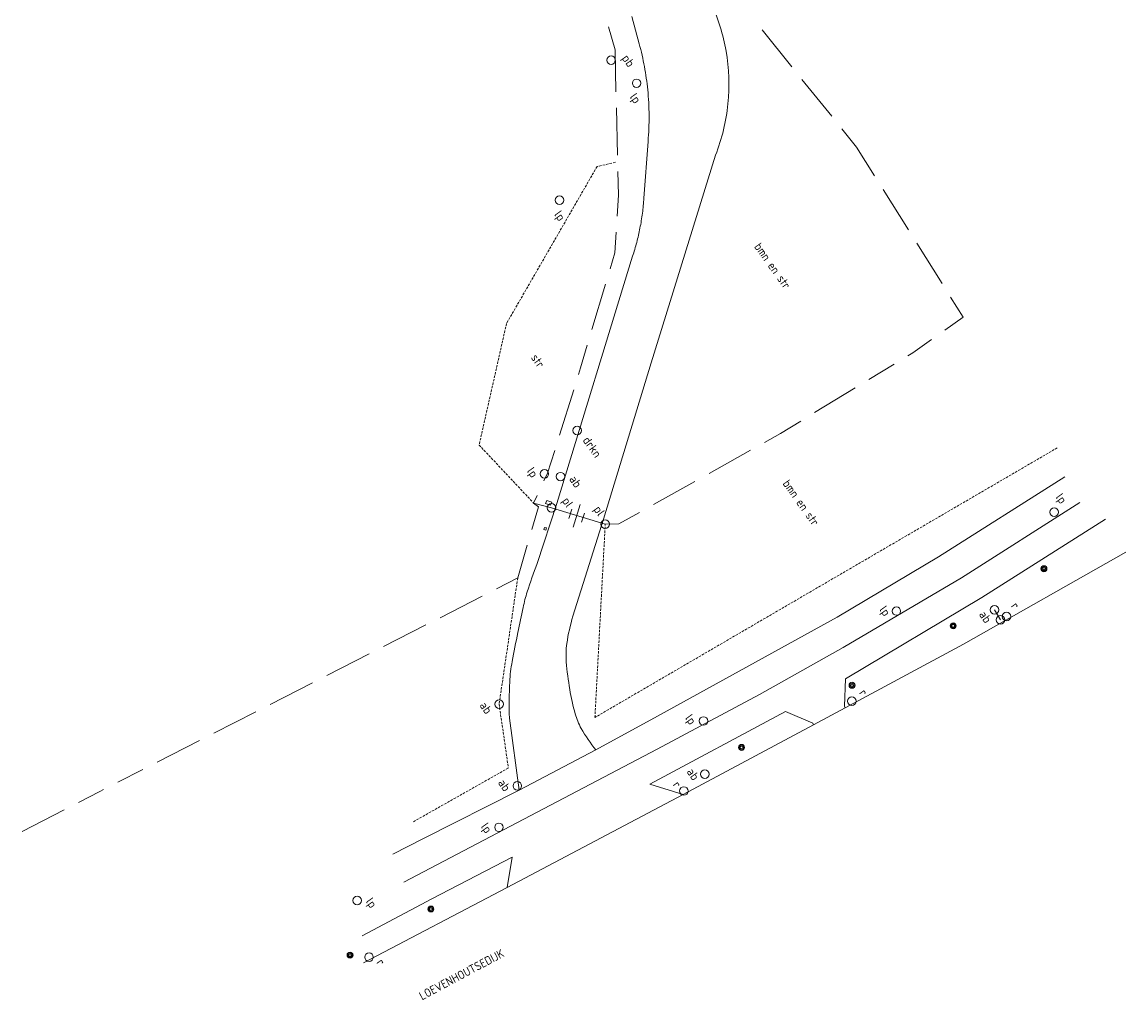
# Model space of a CAD drawing. Header units: metres. Extents: x 135689 to 136157, y 457710 to 458318.
# Tile 6 of 11: x 136041 to 136157, y 457801 to 457904. Entities that reach past the tile are written whole.
import ezdxf

# ---------------------------------------------------------------- set-up
doc = ezdxf.new("R2010")
doc.units = ezdxf.units.M
doc.header["$MEASUREMENT"] = 0
doc.linetypes.add('RASTER', pattern=[100, 100, 0])
doc.linetypes.add('STIPPELFIJN', pattern=[0.375, 0.25, -0.125])
for name, color, linetype, lineweight in [('HEKWERKEN', 7, 'RASTER', 5), ('INFRA', 7, 'Continuous', 5), ('INRICHTINGSELEMENTEN', 7, 'Continuous', 5), ('OVERIG', 7, 'Continuous', 5), ('TEKST', 7, 'Continuous', 5)]:
    doc.layers.add(name, color=color, linetype=linetype, lineweight=lineweight)
doc.styles.add('ISO', font='iso')
doc.styles.add('NLCS', font='NLCS-ISO.ttf')

msp = doc.modelspace()

# ---------------------------------------------------------------- linework, layer by layer
at = {"layer": 'HEKWERKEN', "linetype": 'RASTER'}
for points in [[(136103.06, 457901.48), (136102.38, 457903.89)], [(136121.7, 457899.68), (136118.56, 457903.57)], [(136103.16, 457897.05), (136103.06, 457901.48)], [(136125.91, 457894.46), (136122.77, 457898.35)], [(136103.32, 457890.35), (136103.2, 457895.35)], [(136128.54, 457891.19), (136126.97, 457893.14)], [(136130.43, 457888.18), (136128.54, 457891.19)], [(136103.42, 457886.15), (136103.36, 457888.65)], [(136103.28, 457883.95), (136103.42, 457886.15)], [(136133.99, 457882.51), (136131.33, 457886.74)], [(136103.03, 457880.06), (136103.17, 457882.26)], [(136137.55, 457876.83), (136134.89, 457881.07)], [(136102.54, 457878.39), (136103.03, 457880.06)], [(136100.63, 457871.97), (136102.05, 457876.76)], [(136139.78, 457873.27), (136138.45, 457875.39)], [(136137.82, 457871.9), (136139.78, 457873.27)], [(136134.47, 457869.54), (136136.43, 457870.92)], [(136099.43, 457867.94), (136100.14, 457870.34)], [(136133.94, 457869.22), (136134.47, 457869.54)], [(136129.83, 457866.71), (136132.49, 457868.34)], [(136099.22, 457867.25), (136099.43, 457867.94)], [(136097.21, 457860.86), (136098.71, 457865.63)], [(136124.1, 457863.23), (136128.37, 457865.83)], [(136120.52, 457861.04), (136122.65, 457862.34)], [(136118.82, 457860.09), (136120.52, 457861.04)], [(136095.95, 457856.85), (136096.7, 457859.24)], [(136112.97, 457856.81), (136117.33, 457859.26)], [(136095.57, 457856.04), (136095.95, 457856.85)], [(136107.13, 457853.54), (136111.49, 457855.98)], [(136094.48, 457853.69), (136094.86, 457854.5)], [(136094.99, 457853.29), (136094.29, 457850.89)], [(136096.36, 457853.19), (136094.48, 457853.69)], [(136094.48, 457853.69), (136094.99, 457853.29)], [(136103.46, 457851.49), (136105.64, 457852.71)], [(136102.03, 457851.46), (136103.46, 457851.49)], [(136093.81, 457849.26), (136092.8, 457845.8)], [(136092.8, 457845.8), (136090.58, 457844.66)], [(136089.06, 457843.89), (136084.61, 457841.61)], [(136083.1, 457840.84), (136078.64, 457838.57)], [(136077.13, 457837.79), (136072.68, 457835.52)], [(136071.16, 457834.75), (136066.71, 457832.47)], [(136065.2, 457831.7), (136060.74, 457829.42)], [(136059.23, 457828.65), (136054.78, 457826.38)], [(136053.26, 457825.6), (136050.63, 457824.26)], [(136048.72, 457823.28), (136046.49, 457822.14)], [(136049.12, 457823.49), (136048.72, 457823.28)], [(136044.98, 457821.36), (136040.54, 457819.07)]]:
    msp.add_lwpolyline(points, dxfattribs=at)
at = {"layer": 'INFRA', "linetype": 'Continuous'}
for points in [[(136110.41, 457910.84, -0.064728), (136113.21, 457906.37, -0.064728), (136114.77, 457901.34, -0.06843), (136114.97, 457895.78, -0.06843), (136113.66, 457890.37)], [(136105.61, 457902.1, -0.021058), (136106.16, 457899.7, -0.021058), (136106.51, 457897.26, -0.023273), (136106.65, 457894.54, -0.023273), (136106.54, 457891.81)], [(136106.11, 457885.84, -0.01649), (136105.95, 457884.25, -0.01649), (136105.69, 457882.67, -0.015866), (136105.35, 457881.17, -0.015866), (136104.91, 457879.7)], [(136094.84, 457847.31, 0.01229), (136093.8, 457844.33, 0.022918), (136093.37, 457842.69, 0.004137), (136092.81, 457840.04, 0.003596), (136092.21, 457836.98, 0.034196), (136091.96, 457834.85, 0.019111), (136091.92, 457831.02)], [(136101.05, 457827.67, -0.039127), (136099.5, 457829.93, -0.063963), (136098.86, 457831.48, -0.024666), (136098.29, 457834.05, -0.022156), (136097.92, 457836.95, -0.056455), (136097.98, 457838.88, -0.036685), (136098.62, 457841.76)]]:
    msp.add_lwpolyline(points, format="xyb", dxfattribs=at)
for points in [[(136104.84, 457904.99), (136105.61, 457902.1)], [(136106.54, 457891.81), (136106.11, 457885.84)], [(136113.66, 457890.37), (136106.87, 457868.47)], [(136104.91, 457879.7), (136096.91, 457853.66)], [(136106.87, 457868.47), (136101.86, 457851.98)], [(136150.48, 457856.44), (136137.17, 457848.02)], [(136096.91, 457853.66), (136094.84, 457847.31)], [(136139.6, 457845.81), (136152.06, 457853.74)], [(136098.62, 457841.76), (136101.86, 457851.98)], [(136154.78, 457851.98), (136141.75, 457843.74)], [(136139.8, 457838.82), (136156.93, 457848.52)], [(136137.17, 457848.02), (136126.48, 457841.67)], [(136127.1, 457838.46), (136139.6, 457845.81)], [(136141.75, 457843.74), (136127.36, 457835.18)], [(136126.48, 457841.67), (136107.54, 457831.24)], [(136118.31, 457833.52), (136127.1, 457838.46)], [(136127.33, 457832.09), (136139.8, 457838.82)], [(136127.36, 457835.18), (136127.27, 457832.28)], [(136107.52, 457827.75), (136118.31, 457833.52)], [(136127.27, 457832.28), (136127.33, 457832.09)], [(136091.92, 457831.02), (136092.95, 457823.42)], [(136107.54, 457831.24), (136101.05, 457827.67)], [(136121.04, 457831.71), (136106.72, 457824.06)], [(136123.91, 457830.5), (136121.04, 457831.71)], [(136127.33, 457832.09), (136123.98, 457830.3)], [(136110.25, 457822.97), (136123.98, 457830.3)], [(136123.98, 457830.3), (136123.91, 457830.5)], [(136080.78, 457813.72), (136107.52, 457827.75)], [(136092.95, 457823.42), (136101.05, 457827.67)], [(136106.72, 457824.06), (136110.25, 457822.97)], [(136092.95, 457823.42), (136082.78, 457818.31)], [(136110.25, 457822.97), (136091.69, 457813.15)], [(136082.78, 457818.31), (136079.63, 457816.68)], [(136092.22, 457816.37), (136083.73, 457811.98)], [(136091.69, 457813.15), (136092.22, 457816.37)], [(136076.53, 457805.23), (136091.69, 457813.15)], [(136083.73, 457811.98), (136076.41, 457808.06)]]:
    msp.add_lwpolyline(points, dxfattribs=at)
at = {"layer": 'INRICHTINGSELEMENTEN', "linetype": 'Continuous'}
for p, q in [((136099.38, 457853.55), (136098.65, 457851.16)), ((136098.2, 457852.08), (136098.49, 457853.04)), ((136099.54, 457851.68), (136099.83, 457852.63))]:
    msp.add_line(p, q, dxfattribs=at)
for points in [[(136095.72, 457853.64), (136095.87, 457853.95), (136096.38, 457853.79), (136096.24, 457853.48), (136095.72, 457853.64)], [(136095.78, 457850.85), (136095.55, 457850.91), (136095.61, 457851.13), (136095.84, 457851.07), (136095.78, 457850.85)], [(136143.7, 457841.38), (136143.08, 457842.44)]]:
    msp.add_lwpolyline(points, dxfattribs=at)
at = {"layer": 'INRICHTINGSELEMENTEN'}
for centre, radius in [((136102.64, 457900.37), 0.45), ((136105.34, 457897.94), 0.45), ((136097.21, 457885.62), 0.45), ((136099.07, 457861.34), 0.45), ((136095.61, 457856.78), 0.45), ((136097.31, 457856.48), 0.45), ((136096.36, 457853.19), 0.45), ((136149.37, 457852.73), 0.45), ((136102.03, 457851.46), 0.45), ((136148.29, 457846.77), 0.315), ((136148.29, 457846.77), 0.225), ((136148.29, 457846.77), 0.135), ((136132.73, 457842.31), 0.45), ((136143.08, 457842.44), 0.45), ((136143.7, 457841.38), 0.45), ((136144.35, 457841.73), 0.45), ((136138.72, 457840.75), 0.315), ((136138.72, 457840.75), 0.225), ((136138.72, 457840.75), 0.135), ((136128.05, 457834.48), 0.315), ((136128.05, 457834.48), 0.225), ((136128.05, 457834.48), 0.135), ((136090.84, 457832.5), 0.45), ((136128.04, 457832.81), 0.45), ((136112.39, 457830.72), 0.45), ((136116.4, 457827.94), 0.315), ((136116.4, 457827.94), 0.225), ((136116.4, 457827.94), 0.135), ((136112.54, 457825.12), 0.45), ((136092.76, 457823.88), 0.45), ((136110.32, 457823.34), 0.45), ((136090.82, 457819.51), 0.45), ((136075.87, 457811.8), 0.45), ((136083.64, 457810.9), 0.315), ((136083.64, 457810.9), 0.225), ((136083.64, 457810.9), 0.135), ((136075.12, 457806.04), 0.315), ((136075.12, 457806.04), 0.225), ((136075.12, 457806.04), 0.135), ((136077.12, 457805.83), 0.45)]:
    msp.add_circle(centre, radius, dxfattribs=at)
at = {"layer": 'OVERIG', "linetype": 'STIPPELFIJN'}
for points in [[(136101.16, 457889.16), (136091.62, 457872.62)], [(136103.1, 457889.61), (136101.16, 457889.16)], [(136091.62, 457872.62), (136088.73, 457859.81)], [(136088.73, 457859.81), (136094.48, 457853.69)], [(136149.69, 457859.51), (136100.94, 457831.09)], [(136100.94, 457831.09), (136102.03, 457851.46)], [(136092.8, 457845.8), (136090.84, 457832.5)], [(136090.84, 457832.5), (136091.81, 457825.76)], [(136091.81, 457825.76), (136081.75, 457820.07)]]:
    msp.add_lwpolyline(points, dxfattribs=at)
at = {"layer": 'OVERIG', "linetype": 'Continuous'}
msp.add_lwpolyline([(136102.03, 457851.46), (136096.36, 457853.19)], dxfattribs=at)

# ---------------------------------------------------------------- texts
at = {"layer": 'INRICHTINGSELEMENTEN', "style": 'NLCS'}
for s, p in [('pb', (136103.74, 457900.58)), ('lp', (136104.57, 457896.5)), ('lp', (136096.6, 457884.11)), ('drkn', (136099.6, 457860.31)), ('lp', (136093.72, 457857.06)), ('ab', (136098.18, 457856.21)), ('lp', (136149.48, 457854.31)), ('pl', (136097.43, 457853.92)), ('pl', (136100.76, 457853.02)), ('lp', (136130.89, 457842.46)), ('r', (136144.76, 457842.83)), ('ab', (136141.39, 457841.94)), ('r', (136128.75, 457833.67)), ('ab', (136088.73, 457832.36)), ('lp', (136110.4, 457831.02)), ('ab', (136110.57, 457825.36)), ('ab', (136090.67, 457824.2)), ('r', (136109.09, 457823.98)), ('lp', (136088.87, 457819.58)), ('lp', (136076.73, 457811.69)), ('r', (136077.86, 457805.26))]:
    msp.add_text(s, height=0.9, rotation=305.3657, dxfattribs=at).set_placement(p)
at = {"layer": 'TEKST', "linetype": 'Continuous', "style": 'ISO'}
for s, rotation, p in [('bmn en str', 305.3657, (136117.69, 457880.71)), ('str', 305.3657, (136094.14, 457869.01)), ('bmn en str', 305.3657, (136120.69, 457855.74)), ('LOEVENHOUTSEDIJK', 28.0606, (136082.71, 457801.26))]:
    msp.add_text(s, height=0.9, rotation=rotation, dxfattribs=at).set_placement(p)

doc.saveas('drawing.dxf')
